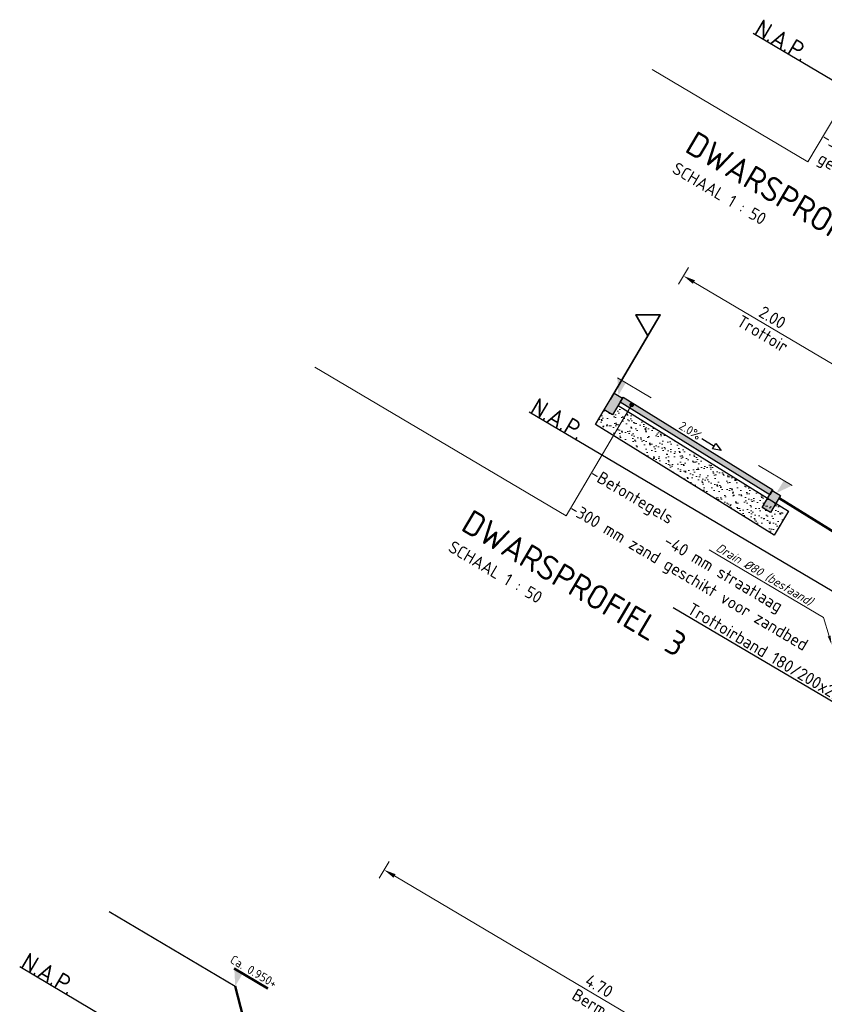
# Model space of a CAD drawing. Header units: metres. Extents: x 90722 to 92458, y 464239 to 465276.
# Tile 27 of 33: x 91562 to 91570, y 465149 to 465159. Entities that reach past the tile are written whole.
import ezdxf
from ezdxf import colors
from ezdxf.entities.mleader import LeaderData, LeaderLine
from ezdxf.enums import TextEntityAlignment as Align
from ezdxf.math import Vec2, Vec3

# ---------------------------------------------------------------- set-up
doc = ezdxf.new("R2010")
doc.units = ezdxf.units.M
doc.linetypes.add('AL-NAP_LIJN', pattern=[15.25, 12, -1.5, 0.25, -1.5])
for name, color, linetype, lineweight in [('B-WE-GW-MAAIVELD-GD', 8, 'GW-MAAIVELD', 25), ('N-WE-GW-MAAIVELD-GD', 90, 'GW-MAAIVELD', 50), ('N-WE-VH-KANTOPSLUITING_OPSLUITBAND-SD', 150, 'Continuous', 25), ('N-WE-VH-M-50', 7, 'Continuous', 18), ('N-WE-VH-VERHARDING-G', 7, 'Continuous', 35), ('N-WE-VH-VERHARDING-SD', 7, 'Continuous', 25), ('N-WE-VH-VERHARDING_ASFALT-AD-50', 8, 'Continuous', 18), ('N-WE-VH-VERHARDING_FUNDERING_ZAND-AD-50', 252, 'Continuous', 18), ('X-XX-AL-CONSTRUCTIELIJN-GD', 7, 'Continuous', 25), ('X-XX-AL-M', 7, 'Continuous', 18), ('X-XX-AL-NAP-GD', 7, 'AL-NAP_LIJN', 25), ('X-XX-AL-NAP-T35', 2, 'Continuous', 35), ('X-XX-AL-REFERENTIE-G', 7, 'Continuous', 18), ('X-XX-AL-T18', 1, 'Continuous', 18), ('X-XX-AL-T25', 7, 'Continuous', 25), ('X-XX-AL-T50', 4, 'Continuous', 50), ('X-XX-AL-VERWIJZING-S', 7, 'Continuous', 25)]:
    doc.layers.add(name, color=color, linetype=linetype, lineweight=lineweight)
doc.layers.get('0').freeze()
doc.styles.add('NLCS-ISO', font='NLCS-ISO.ttf')
doc.styles.add('NLCS-ISO-M50-T18_CURSIEF', font='NLCS-ISO.ttf', dxfattribs={"oblique": 15, "height": 0.09000000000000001})
doc.styles.add('NLCS-ISO-M50-T25', font='NLCS-ISO.ttf', dxfattribs={"height": 0.125})
doc.styles.add('NLCS-ISO-M50-T35', font='NLCS-ISO.ttf', dxfattribs={"height": 0.175})
doc.linetypes.add('GW-MAAIVELD', pattern='A,12,[40,NLCS.SHX,S=1,R=0,X=0,Y=-0.5],12', length=24)
doc.dimstyles.new('NLCS-M50-T25-PIJL_L2_H1', dxfattribs={"dimscale": 0.05, "dimtxt": 2.5, "dimasz": 2.5, "dimexe": 2, "dimexo": 2, "dimgap": 0.7, "dimtad": 1, "dimzin": 0, "dimdsep": 46, "dimtxsty": 'NLCS-ISO-M50-T25', "dimcen": 0, "dimdle": 2, "dimclrd": 256, "dimclre": 256, "dimclrt": 256, "dimadec": 1, "dimazin": 0, "dimtfac": 1, "dimtdec": 3, "dimtofl": 0, "dimtmove": 0, "dimatfit": 3, "dimfxl": 2, "dimfxlon": 1, "dimtfillclr": 256, "dimtolj": 1, "dimtzin": 0, "dimlwd": -1, "dimlwe": -1, "dimarcsym": 0})

# ---------------------------------------------------------------- blocks, each defined once
blk = doc.blocks.new('*D49')
at = {"layer": 'Defpoints', "color": 0, "transparency": 16777216}
for p in [(91572.37177834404, 465154.7205976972), (91569.92286386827, 465154.5087984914), (91571.57506344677, 465153.373574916)]:
    blk.add_point(p, dxfattribs=at)
at = {"layer": 'N-WE-VH-M-50', "transparency": 16777216}
for p, q in [((91570.59943517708, 465155.6526919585), (91570.70125177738, 465155.8248354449)), ((91570.75793315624, 465155.6751283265), (91572.26418866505, 465154.7842330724)), ((91572.32087004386, 465154.634525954), (91572.42268664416, 465154.8066694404))]:
    blk.add_line(p, q, dxfattribs=at)
for points in [[(91570.76853905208, 465155.6930599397), (91570.74732726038, 465155.6571967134), (91570.65034347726, 465155.7387637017)], [(91572.27479456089, 465154.8021646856), (91572.25358276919, 465154.7663014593), (91572.37177834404, 465154.7205976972)]]:
    blk.add_solid(points, dxfattribs=at)
at = {"layer": 'N-WE-VH-M-50', "transparency": 16777216, "insert": (91571.56069650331, 465155.3136006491), "char_height": 0.125, "attachment_point": 5, "rotation": 329.3972317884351, "style": 'NLCS-ISO-M50-T25'}
blk.add_mtext('\\A1;2.00', dxfattribs=at)
blk = doc.blocks.new('*D71')
at = {"layer": 'Defpoints', "color": 0, "transparency": 16777216}
for p in [(91564.59130295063, 465148.5246936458), (91569.91138268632, 465148.287179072), (91568.6468565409, 465146.1492178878)]:
    blk.add_point(p, dxfattribs=at)
at = {"layer": 'X-XX-AL-M', "transparency": 16777216}
for p, q in [((91565.8151024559, 465150.5937974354), (91565.91691905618, 465150.7659409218)), ((91565.97360043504, 465150.6162338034), (91569.8037930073, 465148.3508144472)), ((91569.86047438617, 465148.2011073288), (91569.96229098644, 465148.3732508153))]:
    blk.add_line(p, q, dxfattribs=at)
for points in [[(91565.9842063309, 465150.6341654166), (91565.96299453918, 465150.5983021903), (91565.86601075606, 465150.6798691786)], [(91569.81439890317, 465148.3687460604), (91569.79318711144, 465148.3328828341), (91569.91138268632, 465148.287179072)]]:
    blk.add_solid(points, dxfattribs=at)
at = {"layer": 'X-XX-AL-M', "transparency": 16777216, "char_height": 0.125, "attachment_point": 5, "rotation": 329.3972317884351, "style": 'NLCS-ISO-M50-T25'}
for s, insert in [('\\A1;4.70', (91568.06743992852, 465149.4910816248)), ('\\A1;Berm', (91567.96816874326, 465149.3232417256))]:
    blk.add_mtext(s, dxfattribs=dict(at, insert=insert))
blk = doc.blocks.new('SAL-VERWIJZING_ONDERSCHRIFT-SO')
at = {"linetype": 'Continuous', "style": 'NLCS-ISO'}
blk.add_text('SCHAAL 1 :', height=2.5, dxfattribs=at).set_placement((0.000910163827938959, -3.748931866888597))
at = {"style": 'NLCS-ISO'}
for tag, p, height in [('OMSCHRIJVING', (0, 1.25), 5), ('SCHAAL', (18.15091668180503, -3.75), 2.5)]:
    blk.add_attdef(tag, p, '', height=height, dxfattribs=at)
blk = doc.blocks.new('N-SVH-KANTOPSLUITING_OPSLUITBAND_100X200-D')
blk.add_hatch(color=8).paths.add_polyline_path([(-0.09999999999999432, -0.1999999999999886), (0, -0.1999999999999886), (0, 0), (-0.09999999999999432, 0)])
at = {"flags": 128}
blk.add_lwpolyline([(-0.09999999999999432, -0.1999999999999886), (0, -0.1999999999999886), (0, 0), (-0.09999999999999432, 0)], close=True, dxfattribs=at)
blk = doc.blocks.new('*U64')
blk.add_lwpolyline([(-4.853618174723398, 1.282961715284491), (-3.115357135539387, 0.6533353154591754), (-3.115357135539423, 1.91258811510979)], close=True)
blk.add_lwpolyline([(-0.1561694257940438, 1.282961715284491), (-3.115357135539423, 1.282961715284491)])
at = {"style": 'NLCS-ISO'}
blk.add_attdef('AFSCHOT', (0.05833232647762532, 0.5282146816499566), '', height=1.8, dxfattribs=at)
blk = doc.blocks.new('SAL-PEILMAAT_INFRACAD_H01-SOD')
blk.add_line((-2, 3), (6, 3))
blk.add_solid([(-2, 3), (0, 3), (0, 0)])
at = {"lineweight": 30, "flags": 104}
blk.add_attdef('...', text='', height=1.8, dxfattribs=at).set_placement((0.3999999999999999, 5.199999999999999), align=Align.TOP_LEFT)
blk = doc.blocks.new('*D110')
at = {"layer": 'Defpoints', "color": 0, "transparency": 16777216}
for p in [(91570.65034347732, 465155.7387637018), (91568.21873782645, 465155.5562288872), (91569.98395382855, 465154.6120845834)]:
    blk.add_point(p, dxfattribs=at)
at = {"layer": 'N-WE-VH-M-50', "transparency": 16777216}
for p, q in [((91568.8780003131, 465156.6708579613), (91568.9798169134, 465156.8430014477)), ((91569.03649829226, 465156.6932943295), (91570.5427537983, 465155.8023990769)), ((91570.59943517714, 465155.6526919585), (91570.70125177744, 465155.8248354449))]:
    blk.add_line(p, q, dxfattribs=at)
for points in [[(91569.0471041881, 465156.7112259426), (91569.0258923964, 465156.6753627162), (91568.92890861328, 465156.7569297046)], [(91570.55335969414, 465155.8203306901), (91570.53214790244, 465155.7844674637), (91570.65034347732, 465155.7387637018)]]:
    blk.add_solid(points, dxfattribs=at)
at = {"layer": 'N-WE-VH-M-50', "transparency": 16777216, "char_height": 0.125, "attachment_point": 5, "rotation": 329.3972317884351, "style": 'NLCS-ISO-M50-T25'}
for s, insert in [('\\A1;Trottoir', (91569.7399904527, 465156.1639267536)), ('\\A1;2.00', (91569.83926163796, 465156.3317666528))]:
    blk.add_mtext(s, dxfattribs=dict(at, insert=insert))
blk = doc.blocks.new('_Dot')
at = {"color": 0, "linetype": 'ByBlock', "lineweight": -2}
blk.add_line((-0.5, 0), (-1, 0), dxfattribs=at)
at = {"color": 0, "linetype": 'ByBlock', "const_width": 0.5}
blk.add_lwpolyline([(-0.25, 0, 1), (0.25, 0, 1)], format="xyb", close=True, dxfattribs=at)

msp = doc.modelspace()

# ---------------------------------------------------------------- hatches: boundary and pattern name
at = {"layer": 'N-WE-VH-VERHARDING_ASFALT-AD-50'}
h = msp.add_hatch(color=256, dxfattribs=at)
h.dxf.hatch_style = 1
h.paths.add_polyline_path([(91568.28036746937, 465155.4639958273), (91568.31091856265, 465155.5156491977), (91569.84188295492, 465154.5683139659), (91569.81133186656, 465154.5166605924)])
at = {"layer": 'N-WE-VH-VERHARDING_FUNDERING_ZAND-AD-50'}
h = msp.add_hatch(dxfattribs=at)
h.set_pattern_fill('AVH-FUNDERING_ZAND-SO', color=256, scale=0.05, pattern_type=2)
h.set_pattern_definition([(6.897231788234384, (90565.73088789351, 464802.4057480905), (0.04633468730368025, 0.08452598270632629), [0, -0.07600000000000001, 0, -0.085, 0, -0.08125]), (336.8972317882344, (90565.73088789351, 464802.4057480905), (0.1479992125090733, 0.0764053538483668), [0, -0.041, 0, -0.0685, 0, -0.02625]), (296.8972317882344, (90565.67795377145, 464802.4370566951), (0.1341638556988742, -0.0790242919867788), [0, -0.02499999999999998, 0, -0.08999999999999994, 0, -0.1174999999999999]), (286.8972317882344, (90565.67795377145, 464802.4370566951), (0.1517117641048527, -0.03874686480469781), [0, -0.0125, 0, -0.059, 0, -0.0675])])
h.paths.add_polyline_path([(91568.11793939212, 465155.3858068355), (91568.20401113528, 465155.3348985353), (91568.26000008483, 465155.4295602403), (91569.79096447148, 465154.4822250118), (91570.00359841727, 465154.3506506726), (91569.85848074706, 465154.1052971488), (91568.02982883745, 465155.236836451)])

# ---------------------------------------------------------------- linework, layer by layer
at = {"layer": 'B-WE-GW-MAAIVELD-GD', "flags": 128}
msp.add_lwpolyline([(91563.0527010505, 465150.2525607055), (91564.34377719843, 465149.4889362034)], dxfattribs=at)
at = {"layer": 'N-WE-GW-MAAIVELD-GD', "flags": 128}
for points in [[(91569.90759137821, 465154.4829769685), (91571.43855577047, 465153.5356417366)], [(91564.34377719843, 465149.4889362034), (91564.59130295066, 465148.5246936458), (91569.0221608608, 465146.1944579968)]]:
    msp.add_lwpolyline(points, dxfattribs=at)
at = {"layer": 'N-WE-VH-VERHARDING-G', "linetype": 'ByBlock', "flags": 128}
msp.add_lwpolyline([(91568.18310201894, 465155.4959786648), (91568.69218502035, 465156.3566960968), (91568.4421988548, 465156.3593261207), (91568.56491427, 465156.1415167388)], dxfattribs=at)
at = {"layer": 'X-XX-AL-CONSTRUCTIELIJN-GD', "flags": 128}
msp.add_lwpolyline([(91568.28036746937, 465155.4639958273), (91568.31091856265, 465155.5156491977), (91569.84188295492, 465154.5683139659), (91569.81133186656, 465154.5166605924)], close=True, dxfattribs=at)
msp.add_lwpolyline([(91568.26000008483, 465155.4295602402), (91570.00359841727, 465154.3506506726), (91569.858480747, 465154.1052971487), (91568.02982883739, 465155.236836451), (91568.11793939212, 465155.3858068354)], dxfattribs=at)
at = {"layer": 'X-XX-AL-NAP-GD'}
msp.add_line((91567.35127628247, 465155.3663987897), (91583.8340151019, 465145.6174593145), dxfattribs=at)
at = {"layer": 'X-XX-AL-NAP-GD', "flags": 128}
for points in [[(91569.6421497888, 465159.2396272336), (91581.77826557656, 465152.0615569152)], [(91562.1387134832, 465149.6894206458), (91582.39389008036, 465137.7092216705)]]:
    msp.add_lwpolyline(points, dxfattribs=at)
at = {"layer": 'X-XX-AL-T50'}
msp.add_line((91564.33406790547, 465149.6689521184), (91564.6783548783, 465149.4653189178), dxfattribs=at)
msp.add_solid([(91564.33406790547, 465149.6689521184), (91564.42013964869, 465149.6180438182), (91564.34377719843, 465149.4889362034)], dxfattribs=at)

# ---------------------------------------------------------------- block references
at = {"layer": 'N-WE-VH-KANTOPSLUITING_OPSLUITBAND-SD', "xscale": -1, "rotation": 329.3972317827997}
for p in [(91568.21975599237, 465155.5579503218), (91569.83679212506, 465154.5597067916)]:
    msp.add_blockref('N-SVH-KANTOPSLUITING_OPSLUITBAND_100X200-D', p, dxfattribs=at)
at = {"layer": 'N-WE-VH-VERHARDING-SD'}
ref = msp.add_blockref('*U64', (91569.0764007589, 465155.0419815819), dxfattribs=dict(at, xscale=-0.05, yscale=0.05, zscale=0.05, rotation=328.2514689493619))
ref.add_attrib('AFSCHOT', '2.0%', (91568.87352552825, 465155.1985754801), dxfattribs={"layer": '0', "height": 0.09000000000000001, "rotation": 328.2514689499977, "style": 'NLCS-ISO'})
at = {"layer": 'X-XX-AL-REFERENTIE-G', "yscale": 0.05, "zscale": 0.05, "rotation": 329.3972317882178}
for p, xscale in [((91568.26279186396, 465155.5324961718), 0.05), ((91569.87982799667, 465154.5342526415), -0.05)]:
    msp.add_blockref('SAL-PEILMAAT_INFRACAD_H01-SOD', p, dxfattribs=dict(at, xscale=xscale))
at = {"layer": 'X-XX-AL-VERWIJZING-S', "xscale": 0.05, "yscale": 0.05, "zscale": 0.05, "rotation": 329.3972317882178}
for p, values in [((91568.89761589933, 465157.9808279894), {'OMSCHRIJVING': 'DWARSPROFIEL 2', 'SCHAAL': '50'}), ((91566.606742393, 465154.1075995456), {'OMSCHRIJVING': 'DWARSPROFIEL 3', 'SCHAAL': '50'})]:
    msp.add_blockref('SAL-VERWIJZING_ONDERSCHRIFT-SO', p, dxfattribs=at).add_auto_attribs(values)

# ---------------------------------------------------------------- texts
at = {"layer": 'X-XX-AL-NAP-T35', "char_height": 0.175, "attachment_point": 7, "rotation": 329.3972317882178, "style": 'NLCS-ISO-M50-T35'}
for insert in [(91569.64214978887, 465159.2396272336), (91567.35127628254, 465155.3663987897), (91562.1387134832, 465149.6894206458)]:
    msp.add_mtext_dynamic_manual_height_columns('N.A.P.', width=0.6085349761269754, gutter_width=1.75, heights=[0.175], dxfattribs=dict(at, insert=insert))
at = {"layer": 'X-XX-AL-T50', "insert": (91564.32780788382, 465149.8122784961), "char_height": 0.09000000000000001, "width": 0.551744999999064, "attachment_point": 1, "rotation": 329.3972317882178, "style": 'NLCS-ISO'}
msp.add_mtext('Ca. 0.950+', dxfattribs=at)

# ---------------------------------------------------------------- dimensions: what is measured, and where the dimension line sits
at = {"layer": 'N-WE-VH-M-50'}
for base, p1, p2, text, picture, middle in [((91570.65034347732, 465155.7387637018), (91568.2187378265, 465155.5562288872), (91569.9839538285, 465154.6120845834), '<>\\XTrottoir', '*D110', (91569.78962604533, 465156.2478467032)), ((91572.37177834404, 465154.7205976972), (91569.92286386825, 465154.5087984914), (91571.57506344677, 465153.373574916), '<>\\X', '*D49', (91571.51106091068, 465155.2296806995))]:
    dim = msp.add_linear_dim(base=base, p1=p1, p2=p2, angle=329.3972317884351, text=text, dimstyle='NLCS-M50-T25-PIJL_L2_H1', dxfattribs=at)
    dim.commit()
    dim.dimension.update_dxf_attribs({"geometry": picture, "text_midpoint": middle})
at = {"layer": 'X-XX-AL-M'}
dim = msp.add_linear_dim(base=(91569.91138268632, 465148.287179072), p1=(91564.59130295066, 465148.5246936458), p2=(91568.6468565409, 465146.1492178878), angle=329.3972317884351, text='<>\\XBerm', dimstyle='NLCS-M50-T25-PIJL_L2_H1', override={"dimtmove": 0}, dxfattribs=at)
dim.commit()
dim.dimension.update_dxf_attribs({"geometry": '*D71', "text_midpoint": (91568.01780433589, 465149.4071616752), "dimtype": 160})

# ---------------------------------------------------------------- leaders
at = {"layer": 'N-WE-VH-M-50'}
ml = msp.add_multileader_mtext('Standard', dxfattribs=at)
ml.set_content('\\pxsa1;-Betontegels\\P^I^I-40 mm straatlaag\\P-300 mm zand\\P geschikt voor zandbed', color=256, style='NLCS-ISO-M50-T25')
ml.set_leader_properties(color=256, linetype='ByLayer', lineweight=-1)
ml.set_arrow_properties(name='DOT')
ml.build(insert=Vec2(0, 0))
ml.multileader.update_dxf_attribs({"has_dogleg": 0, "text_left_attachment_type": 4, "text_right_attachment_type": 5, "dogleg_length": 0.125, "arrow_head_size": 0.05})
ctx = ml.context
ctx.base_point, ctx.char_height, ctx.arrow_head_size, ctx.landing_gap_size, ctx.plane_origin, ctx.plane_x_axis, ctx.plane_y_axis = Vec3(91570.20296290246, 465157.924840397), 0.125, 0.05, 0, Vec3(91570.26314658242, 465159.0366430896), Vec3(0.8607174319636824, -0.5090830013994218), Vec3(0.5090830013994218, 0.8607174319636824)
ctx.left_attachment, ctx.right_attachment = 4, 5
notes = []
notes.append((ctx, [(0, (1, 1, 0), (91570.09537322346, 465157.9884757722), (0.8607174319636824, -0.5090830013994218), 0.125, [(4, [(91570.92438551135, 465159.1445592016), (91570.89663926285, 465159.0976480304), (91570.8162691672, 465158.9617646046)], 0, [])])]))
ctx.mtext.insert, ctx.mtext.text_direction, ctx.mtext.rotation, ctx.mtext.flow_direction = Vec3(91570.60598694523, 465158.6062416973), Vec3(0.8607174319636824, -0.5090830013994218), 5.74906624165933, 5
ml = msp.add_multileader_mtext('Standard', dxfattribs=at)
ml.set_content('\\pxsa1;-Betontegels\\P^I^I-40 mm straatlaag\\P-300 mm zand geschikt voor zandbed', color=256, style='NLCS-ISO-M50-T25')
ml.set_leader_properties(color=256, linetype='ByLayer', lineweight=-1)
ml.set_arrow_properties(name='DOT')
ml.build(insert=Vec2(0, 0))
ml.multileader.update_dxf_attribs({"has_dogleg": 0, "text_left_attachment_type": 4, "text_right_attachment_type": 5, "dogleg_length": 0.125, "arrow_head_size": 0.05})
ctx = ml.context
ctx.base_point, ctx.char_height, ctx.arrow_head_size, ctx.landing_gap_size, ctx.plane_origin, ctx.plane_x_axis, ctx.plane_y_axis = Vec3(91567.72878523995, 465154.3022856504), 0.125, 0.05, 0, Vec3(91567.73940278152, 465155.3302858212), Vec3(0.8607174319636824, -0.5090830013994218), Vec3(0.5090830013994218, 0.8607174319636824)
ctx.left_attachment, ctx.right_attachment = 4, 5
notes.append((ctx, [(0, (1, 1, 0), (91567.62119556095, 465154.3659210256), (0.8607174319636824, -0.5090830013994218), 0.125, [(4, [(91568.40064171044, 465155.4382019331), (91568.37289546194, 465155.391290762), (91568.2925253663, 465155.2554073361)], 0, [])])]))
ctx.mtext.insert, ctx.mtext.text_direction, ctx.mtext.rotation, ctx.mtext.flow_direction = Vec3(91568.0257503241, 465154.8043708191), Vec3(0.8607174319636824, -0.5090830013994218), 5.74906624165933, 5
at = {"layer": 'X-XX-AL-T18'}
ml = msp.add_multileader_mtext('Standard', dxfattribs=at)
ml.set_content('Drain %%C80 (bestaand)', color=256, style='NLCS-ISO-M50-T18_CURSIEF')
ml.set_leader_properties(color=256, linetype='ByLayer', lineweight=-1)
ml.build(insert=Vec2(0, 0))
ml.multileader.update_dxf_attribs({"text_left_attachment_type": 5, "text_right_attachment_type": 5, "dogleg_length": 0.09000000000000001, "arrow_head_size": 0.09})
ctx = ml.context
ctx.base_point, ctx.char_height, ctx.arrow_head_size, ctx.landing_gap_size, ctx.plane_origin, ctx.plane_x_axis, ctx.plane_y_axis = Vec3(91569.2013269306, 465153.9484141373), 0.09000000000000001, 0.09, 0.04500000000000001, Vec3(91570.44480351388, 465152.9849655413), Vec3(0.8607174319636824, -0.5090830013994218), Vec3(0.5090830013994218, 0.8607174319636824)
ctx.left_attachment, ctx.right_attachment = 5, 5
notes.append((ctx, [(0, (1, 1, 0), (91570.36288831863, 465153.2613928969), (-0.8607174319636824, 0.5090830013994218), 0.09000000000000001, [(0, [(91570.44480351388, 465152.9849655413)], 0, [])])]))
ctx.mtext.insert, ctx.mtext.text_direction, ctx.mtext.rotation, ctx.mtext.flow_direction = Vec3(91569.29962192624, 465154.0262093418), Vec3(0.8607174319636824, -0.5090830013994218), 5.74906624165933, 5
at = {"layer": 'X-XX-AL-T25'}
ml = msp.add_multileader_mtext('Standard', dxfattribs=at)
ml.set_content('Trottoirband 180/200x250', color=256, style='NLCS-ISO-M50-T25')
ml.set_leader_properties(color=256, linetype='ByLayer', lineweight=-1)
ml.build(insert=Vec2(0, 0))
ml.multileader.update_dxf_attribs({"text_left_attachment_type": 5, "text_right_attachment_type": 5, "dogleg_length": 0.125, "arrow_head_size": 0.125})
ctx = ml.context
ctx.base_point, ctx.char_height, ctx.arrow_head_size, ctx.landing_gap_size, ctx.plane_origin, ctx.plane_x_axis, ctx.plane_y_axis = Vec3(91568.90743137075, 465153.3125290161), 0.125, 0.125, 0.04500000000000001, Vec3(91571.40169680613, 465152.7035036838), Vec3(0.8607174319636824, -0.5090830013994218), Vec3(0.5090830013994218, 0.8607174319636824)
ctx.left_attachment, ctx.right_attachment = 5, 5
notes.append((ctx, [(0, (1, 1, 0), (91570.77088461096, 465152.2103643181), (-0.8607174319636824, 0.5090830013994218), 0.125, [(0, [(91571.41262925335, 465153.2953756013)], 0, [])])]))
ctx.mtext.insert, ctx.mtext.text_direction, ctx.mtext.rotation, ctx.mtext.flow_direction = Vec3(91569.02252610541, 465153.4187278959), Vec3(0.8607174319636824, -0.5090830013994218), 5.74906624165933, 5
for ctx, leaders in notes:
    for number, flags, end, landing, length, lines in leaders:
        leader = LeaderData()
        leader.index, (leader.has_last_leader_line, leader.has_dogleg_vector, leader.attachment_direction) = number, flags
        leader.last_leader_point, leader.dogleg_vector, leader.dogleg_length = Vec3(end), Vec3(landing), length
        for number, points, colour, breaks in lines:
            line = LeaderLine()
            line.index, line.vertices, line.color, line.breaks = number, Vec3.list(points), colors.encode_raw_color(colour), breaks
            leader.lines.append(line)
        ctx.leaders.append(leader)

doc.saveas('drawing.dxf')
